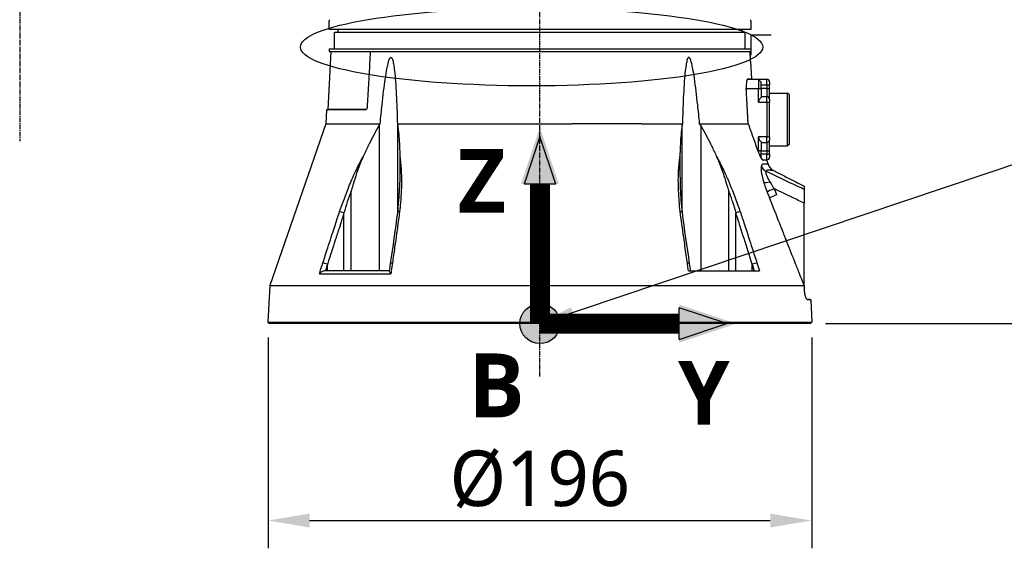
# Model space of a CAD drawing. Header units: millimetres. Extents: x 0 to 5219, y 0 to 2970.
# Tile 42 of 237: x 1860 to 2215, y 660 to 850. Entities that reach past the tile are written whole.
import ezdxf

# ---------------------------------------------------------------- set-up
doc = ezdxf.new("R2010")
doc.units = ezdxf.units.MM
doc.header["$LTSCALE"] = 0.2
doc.linetypes.add('CENTER2', pattern=[1.125, 0.75, -0.125, 0.125, -0.125])
for name, color, linetype in [('02_Center Line', 1, 'CENTER2'), ('07_Special Line2', 76, 'Continuous'), ('12_Before Rev.Num.', 5, 'Continuous'), ('13_After Rev.Num.', 6, 'Continuous')]:
    doc.layers.add(name, color=color, linetype=linetype)
doc.layers.add('14_Mark', color=7, linetype='Continuous', true_color=0xe03c31)
doc.styles.add('Rainbow-5.0 Style', font='malgunsl.ttf')
doc.dimstyles.new('Rainbow-5.0 Style', dxfattribs={"dimtxt": 4, "dimasz": 2.5, "dimexe": 1, "dimexo": 1, "dimgap": 1, "dimtad": 1, "dimdsep": 46, "dimtxsty": 'Rainbow-5.0 Style', "dimcen": 0, "dimclrd": 251, "dimclre": 251, "dimclrt": 7, "dimazin": 3, "dimtp": 0.1, "dimtm": 0.1, "dimtfac": 0.61, "dimtmove": 0, "dimatfit": 3, "dimfxl": 1, "dimlwd": -1, "dimlwe": -1, "dimarcsym": 1})
doc.dimstyles.new('Rainbow-5.0 Style$0', dxfattribs={"dimtxt": 4, "dimasz": 3, "dimexe": 2, "dimexo": 1, "dimgap": 0.8, "dimtad": 1, "dimzin": 9, "dimdsep": 46, "dimtxsty": 'Rainbow-5.0 Style', "dimcen": 0, "dimclrd": 251, "dimclre": 251, "dimclrt": 256, "dimadec": 1, "dimazin": 0, "dimtp": 0.1, "dimtm": 0.1, "dimtfac": 0.61, "dimtmove": 0, "dimatfit": 3, "dimfxl": 1, "dimlwd": -1, "dimlwe": -1, "dimarcsym": 1})

# ---------------------------------------------------------------- blocks, each defined once
blk = doc.blocks.new('A$Cf997e37c')
for p, q in [((-76, 106), (-76, 109)), ((76, 109), (76, 106)), ((76, 106), (-76, 106)), ((-74, 105), (74, 105)), ((-74, 99), (-74, 105)), ((-72.87, 106), (-72.89, 105)), ((72.87, 106), (72.89, 105)), ((74, 99), (74, 105)), ((-75.38, 98), (-76.47, 77.19)), ((-76, 99), (76, 99)), ((-76, 99), (-76, 98)), ((-76, 98), (76, 98)), ((75.95, 95), (75.79, 98)), ((76, 99), (76, 98)), ((75.97, 94.5), (76.31, 88.15)), ((78.8, 88), (74.74, 88)), ((74.93, 88.15), (76.31, 88.15)), ((81.8, 88), (78.8, 88)), ((78.8, 88), (78.8, 84.7)), ((78.8, 88), (79.8, 87)), ((79.8, 84.7), (79.8, 87)), ((79.8, 86), (81.8, 86)), ((81.8, 86), (81.8, 88)), ((81.8, 86), (81.8, 84.7)), ((81.8, 86), (82.8, 86)), ((82.8, 87), (82.8, 86)), ((82.8, 84.7), (82.8, 86)), ((74.39, 84.7), (78.8, 84.7)), ((78.8, 79.75), (78.8, 84.7)), ((78.8, 84.7), (79.8, 84.7)), ((79.8, 84.7), (79.8, 81.48)), ((81.8, 84.7), (79.8, 84.7)), ((81.8, 81.75), (79.8, 81.75)), ((81.8, 84.7), (81.8, 81.75)), ((81.8, 84.7), (82.8, 84.7)), ((81.8, 79.75), (81.8, 81.75)), ((82.8, 80.75), (82.8, 84.7)), ((82.8, 83), (89.3, 83)), ((89.3, 64), (89.3, 83)), ((89.8, 82.5), (89.3, 83)), ((89.8, 82.5), (89.8, 64.5)), ((78.8, 79.75), (81.8, 79.75)), ((81.8, 79.75), (81.8, 67.25)), ((81.8, 79.75), (82.8, 79.75)), ((82.8, 80.75), (82.8, 79.75)), ((82.8, 67.25), (82.8, 79.75)), ((-76.89, 77), (-77.15, 72.03)), ((-62.9, 77), (-76.89, 77)), ((-62.56, 77.19), (-76.47, 77.19)), ((-77.15, 72.03), (-97.38, 13.79)), ((-77.15, 72.03), (-57.57, 72.03)), ((-57.95, 71.39), (-57.95, 19)), ((-51.36, 72.03), (11.69, 72.03)), ((-51.26, 40.02), (-51.26, 71.39)), ((36.63, 72.03), (11.69, 72.03)), ((36.63, 72.03), (51.36, 72.03)), ((51.26, 40.02), (51.26, 71.39)), ((57.57, 72.03), (75.07, 72.03)), ((57.95, 71.39), (57.95, 19)), ((81.8, 67.25), (78.8, 67.25)), ((78.8, 62.3), (78.8, 67.25)), ((79.8, 65.52), (79.8, 62.3)), ((79.8, 65.25), (81.8, 65.25)), ((81.8, 65.25), (81.8, 67.25)), ((81.8, 67.25), (82.8, 67.25)), ((81.8, 65.25), (81.8, 62.3)), ((82.8, 67.25), (82.8, 66.25)), ((82.8, 62.3), (82.8, 66.25)), ((82.8, 64), (89.3, 64)), ((89.8, 64.5), (89.3, 64)), ((78.8, 62.3), (78.54, 62.3)), ((78.8, 62.3), (78.8, 61.6)), ((79.8, 62.3), (78.8, 62.3)), ((78.8, 61.56), (78.8, 61.56)), ((79.8, 62.3), (81.8, 62.3)), ((79.8, 60), (79.8, 62.3)), ((81.8, 61), (79.8, 61)), ((81.8, 62.3), (81.8, 61)), ((81.8, 62.3), (82.8, 62.3)), ((81.8, 59), (81.8, 61)), ((81.8, 61), (82.8, 61)), ((82.8, 61), (82.8, 62.3)), ((82.8, 61), (82.8, 60)), ((79.8, 60), (79.63, 59.83)), ((80.2, 59), (81.8, 59)), ((81.73, 58.85), (80.44, 58.85)), ((81.73, 58.85), (82.22, 57.42)), ((-68.07, 19), (-68.07, 47.76)), ((68.07, 47.76), (68.1, 47.7)), ((68.07, 19), (68.07, 47.76)), ((95.29, 48.34), (95.29, 43.37)), ((-50.12, 45.46), (-50.12, 45.46)), ((95.28, 13.76), (95.29, 43.37)), ((-70.65, 19), (-70.65, 39.92)), ((70.65, 19), (70.65, 39.92)), ((-51.26, 35.22), (-51.26, 35.22)), ((51.26, 35.21), (51.26, 35.22)), ((88.34, 31.01), (88.34, 31.01)), ((90.28, 26.1), (90.28, 26.1)), ((-76.56, 19), (-76.56, 21.4)), ((76.56, 19), (76.56, 21.4)), ((-79.48, 17.99), (-53.7, 17.99)), ((-54.21, 19), (-77.45, 19)), ((53.55, 19), (79.15, 19)), ((-97.38, 13.79), (-98.02, 0.5)), ((-97.38, 13.79), (95.2, 13.79)), ((95.28, 13.75), (95.28, 12.43)), ((96.39, 8.67), (96.57, 8.66)), ((97.63, 8.62), (97.43, 8.63)), ((97.63, 8.62), (98.02, 0.5)), ((-98.02, 0.5), (98.02, 0.5)), ((-97.55, 0), (-98.02, 0.5)), ((97.55, 0), (-97.55, 0)), ((-42.71, 0), (-42.71, 0)), ((-42.6, 0), (-42.6, 0)), ((43.67, 0), (43.67, 0)), ((57.69, 0), (57.69, 0)), ((97.55, 0), (98.02, 0.5)), ((-45.61, 0), (-45.61, 0)), ((26.98, 0), (26.98, 0))]:
    blk.add_line(p, q)
for centre, radius, start, end in [((81.8, 87), 1, 0, 90), ((81.8, 80.75), 1, 0, 90), ((80.8, 79.75), 2, 120, 180), ((-76.67, 77.2), 0.2, 270.0011, 357.0001), ((80.8, 67.25), 2, 180, 240), ((81.8, 66.25), 1, 270, 0), ((81.8, 60), 1, 270, 0), ((86, 58.73), 4, 199.1531, 242.944)]:
    blk.add_arc(centre, radius, start, end)
for centre, major_axis, ratio, start_param, end_param in [((-62.73, 77.2), (0, 0.2), 0.818123, 4.618617, 4.660003), ((-65.04, 54.86), (-1.35, 0.65), 0.052115, 0.606922, 1.057336), ((-49.16, 54.86), (1.5, 0.1), 0.436719, 2.149999, 2.599873), ((49.16, 54.86), (-1.5, 0.09), 0.431477, 3.680016, 4.130429), ((65.27, 54.96), (1.1, 0.54), 0.051708, 5.11953, 5.637425), ((83.47, 58.05), (3.83, -1.16), 0.925248, 3.818786, 4.47978), ((84.3, 52.24), (-3.83, -1.16), 0.183199, 0.288362, 1.124417), ((13.17, 31.41), (34.91, -89.99), 0.592261, 1.515827, 1.522233), ((85.53, 48.67), (-3.73, -1.4), 0.081475, 4.967599, 6.002006), ((86.37, 46.4), (-3.7, -1.34), 0.092176, 4.968203, 6.008214), ((-71.03, 39.88), (-1.42, 0.49), 0.108063, 4.48468, 5.706473), ((-49.77, 39.88), (-1.49, 0.17), 0.323016, 5.32621, 6.283185), ((49.77, 39.88), (1.49, 0.17), 0.323016, 0, 0.956975), ((71.03, 39.88), (-1.42, -0.49), 0.108063, 3.718305, 4.940203), ((-77.06, 21.37), (-1.43, 0.46), 0.133958, 4.39845, 5.717837), ((-52.35, 21.37), (-1.49, 0.21), 0.304914, 5.321029, 6.283185), ((52.35, 21.37), (1.49, 0.21), 0.304914, 0, 0.962156), ((77.06, 21.37), (-1.43, -0.46), 0.133958, 3.706941, 5.02644)]:
    blk.add_ellipse(centre, major_axis=major_axis, ratio=ratio, start_param=start_param, end_param=end_param)
for points, knots in [([(-76, 109.5), (-76, 109.5), (-76, 109.49), (-76, 109.47), (-76, 109.45), (-76, 109.43), (-76, 109.39), (-76, 109.36), (-76, 109.31), (-76, 109.26), (-76, 109.22), (-76, 109.16), (-76, 109.11), (-76, 109.07), (-76, 109.04), (-76, 109)], [0.5001155, 0.5001155, 0.5001155, 0.5001155, 0.6074687, 0.6074687, 0.6074687, 0.7149373, 0.7149373, 0.7149373, 0.8224074, 0.8224074, 0.8224074, 0.9298784, 0.9298784, 0.9298784, 1, 1, 1, 1]), ([(76, 109), (76, 109.06), (76, 109.11), (76, 109.17), (76, 109.22), (76, 109.27), (76, 109.31), (76, 109.36), (76, 109.39), (76, 109.42), (76, 109.45), (76, 109.48), (76, 109.49), (76, 109.5), (76, 109.5), (76, 109.5), (76, 109.5), (76, 109.5), (76, 109.5)], [0, 0, 0, 0, 0.1074687, 0.1074687, 0.1074687, 0.2149373, 0.2149373, 0.2149373, 0.3224073, 0.3224073, 0.3224073, 0.4298784, 0.4298784, 0.4298784, 0.5, 0.5, 0.5, 0.5001155, 0.5001155, 0.5001155, 0.5001155]), ([(-61.13, 98), (-61.21, 96.67), (-61.28, 95.34), (-61.36, 94.01), (-61.51, 91.35), (-61.67, 88.68), (-61.82, 86), (-61.97, 83.33), (-62.13, 80.65), (-62.28, 77.97)], [0.167015, 0.167015, 0.167015, 0.167015, 0.3333333, 0.3333333, 0.3333333, 0.6666667, 0.6666667, 0.6666667, 1, 1, 1, 1]), ([(-57.57, 72.03), (-57.35, 74.33), (-57.12, 76.6), (-56.53, 82.12), (-56.15, 85.32), (-55.53, 89.51), (-55.34, 90.69), (-55, 92.43), (-54.88, 93), (-54.61, 94.11), (-54.47, 94.64), (-54.18, 95.36), (-54.06, 95.62), (-53.88, 95.81), (-53.84, 95.85), (-53.75, 95.9), (-53.71, 95.91), (-53.63, 95.91), (-53.59, 95.9), (-53.51, 95.85), (-53.47, 95.81), (-53.3, 95.62), (-53.2, 95.36), (-52.96, 94.64), (-52.85, 94.11), (-52.65, 93), (-52.57, 92.43), (-52.35, 90.69), (-52.24, 89.51), (-51.89, 85.32), (-51.73, 82.12), (-51.5, 76.6), (-51.43, 74.33), (-51.36, 72.03)], [5.982106, 5.982106, 5.982106, 5.982106, 6.634304, 6.634304, 7.582061, 7.582061, 7.910092, 7.910092, 8.074107, 8.074107, 8.238122, 8.238122, 8.315339, 8.315339, 8.332718, 8.332718, 8.350096, 8.350096, 8.367475, 8.367475, 8.384853, 8.384853, 8.46207, 8.46207, 8.626085, 8.626085, 8.790101, 8.790101, 9.118131, 9.118131, 10.065889, 10.065889, 10.718087, 10.718087, 10.718087, 10.718087]), ([(57.57, 72.03), (57.35, 74.33), (57.12, 76.6), (56.53, 82.12), (56.15, 85.32), (55.53, 89.51), (55.34, 90.69), (55, 92.43), (54.88, 93), (54.61, 94.11), (54.47, 94.64), (54.18, 95.36), (54.06, 95.62), (53.88, 95.81), (53.84, 95.85), (53.75, 95.9), (53.71, 95.91), (53.63, 95.91), (53.59, 95.9), (53.51, 95.85), (53.47, 95.81), (53.3, 95.62), (53.2, 95.36), (52.96, 94.64), (52.85, 94.11), (52.65, 93), (52.57, 92.43), (52.35, 90.69), (52.24, 89.51), (51.89, 85.32), (51.73, 82.12), (51.5, 76.6), (51.43, 74.33), (51.36, 72.03)], [-10.718087, -10.718087, -10.718087, -10.718087, -10.065889, -10.065889, -9.118131, -9.118131, -8.790101, -8.790101, -8.626085, -8.626085, -8.46207, -8.46207, -8.384853, -8.384853, -8.367475, -8.367475, -8.350096, -8.350096, -8.332718, -8.332718, -8.315339, -8.315339, -8.238122, -8.238122, -8.074107, -8.074107, -7.910092, -7.910092, -7.582061, -7.582061, -6.634304, -6.634304, -5.982106, -5.982106, -5.982106, -5.982106]), ([(75.97, 94.5), (75.97, 94.5), (75.97, 94.51), (75.97, 94.56), (75.97, 94.6), (75.96, 94.69), (75.96, 94.75), (75.95, 94.87), (75.95, 94.94), (75.95, 95)], [0.07541216, 0.07541216, 0.07541216, 0.07541216, 0.0942574, 0.0942574, 0.11310264, 0.11310264, 0.13196348, 0.13196348, 0.15080705, 0.15080705, 0.15080705, 0.15080705]), ([(74.93, 88.15), (74.85, 88.15), (74.76, 88.07), (74.61, 87.74), (74.54, 87.48), (74.43, 86.89), (74.39, 86.52), (74.36, 85.7), (74.36, 85.26), (74.38, 84.84), (74.38, 84.83), (74.38, 84.81), (74.38, 84.8)], [-0.5049468, -0.5049468, -0.5049468, -0.5049468, -0.3798025, -0.3798025, -0.2512862, -0.2512862, -0.1256431, -0.1256431, 0, 0, 0, 0.0040832, 0.0040832, 0.0040832, 0.0040832]), ([(-62.28, 77.97), (-62.29, 77.86), (-62.31, 77.73), (-62.38, 77.49), (-62.43, 77.38), (-62.54, 77.2), (-62.61, 77.13), (-62.75, 77.02), (-62.83, 77), (-62.9, 77)], [-0.2992343, -0.2992343, -0.2992343, -0.2992343, -0.2640654, -0.2640654, -0.2263454, -0.2263454, -0.1886522, -0.1886522, -0.1510866, -0.1510866, -0.1510866, -0.1510866]), ([(-57.95, 71.39), (-58.1, 71.14), (-58.25, 70.89), (-59.64, 68.47), (-60.82, 66.21), (-62.54, 62.68), (-63.11, 61.46), (-63.67, 60.23)], [-6.98839, -6.98839, -6.98839, -6.98839, -6.901908, -6.901908, -6.146186, -6.146186, -5.758936, -5.758936, -5.758936, -5.758936]), ([(-51.26, 71.39), (-51.23, 71.14), (-51.19, 70.89), (-50.88, 68.47), (-50.69, 66.21), (-50.53, 62.68), (-50.49, 61.46), (-50.47, 60.23)], [10.331972, 10.331972, 10.331972, 10.331972, 10.418454, 10.418454, 11.174175, 11.174175, 11.561438, 11.561438, 11.561438, 11.561438]), ([(51.26, 71.39), (51.23, 71.14), (51.19, 70.89), (50.88, 68.47), (50.69, 66.21), (50.53, 62.68), (50.49, 61.47), (50.47, 60.24)], [-6.98839, -6.98839, -6.98839, -6.98839, -6.901908, -6.901908, -6.146186, -6.146186, -5.759883, -5.759883, -5.759883, -5.759883]), ([(57.95, 71.39), (58.1, 71.14), (58.25, 70.89), (59.64, 68.47), (60.82, 66.21), (62.54, 62.68), (63.11, 61.46), (63.67, 60.24)], [10.331972, 10.331972, 10.331972, 10.331972, 10.418454, 10.418454, 11.174175, 11.174175, 11.561016, 11.561016, 11.561016, 11.561016]), ([(78.57, 62.2), (78.7, 61.85), (78.84, 61.48), (79.17, 60.71), (79.36, 60.32), (79.71, 59.69), (79.88, 59.41), (80.18, 59), (80.31, 58.88), (80.41, 58.85), (80.43, 58.85), (80.44, 58.85)], [1.0620309, 1.0620309, 1.0620309, 1.0620309, 1.1718896, 1.1718896, 1.3085918, 1.3085918, 1.4426859, 1.4426859, 1.57678, 1.57678, 1.5977978, 1.5977978, 1.5977978, 1.5977978]), ([(-66.17, 55.35), (-65.77, 56.17), (-65.37, 57), (-64.95, 57.81), (-64.54, 58.62), (-64.11, 59.43), (-63.67, 60.23)], [0, 0, 0, 0, 0.499875, 0.499875, 0.499875, 1, 1, 1, 1]), ([(-63.67, 60.23), (-64.05, 59.4), (-64.42, 58.55), (-65.1, 56.86), (-65.44, 55.97), (-65.73, 55.11)], [0.0000001, 0.0000001, 0.0000001, 0.0000001, 0.2749921, 0.2749921, 0.5476443, 0.5476443, 0.5476443, 0.5476443]), ([(-50.47, 60.23), (-50.36, 59.43), (-50.28, 58.63), (-50.2, 57.81), (-50.13, 57), (-50.06, 56.18), (-50.01, 55.36)], [0, 0, 0, 0, 0.5005634, 0.5005634, 0.5005634, 1, 1, 1, 1]), ([(-50.47, 60.23), (-50.45, 59.4), (-50.45, 58.55), (-50.45, 56.86), (-50.45, 55.97), (-50.46, 55.12)], [-0.5445996, -0.5445996, -0.5445996, -0.5445996, -0.2712223, -0.2712223, -0.0000015, -0.0000015, -0.0000015, -0.0000015]), ([(50.01, 55.35), (50.06, 56.18), (50.13, 57), (50.2, 57.81), (50.28, 58.63), (50.36, 59.44), (50.47, 60.24)], [0, 0, 0, 0, 0.499876, 0.499876, 0.499876, 1, 1, 1, 1]), ([(50.47, 60.24), (50.45, 59.41), (50.45, 58.55), (50.45, 56.86), (50.45, 55.97), (50.46, 55.11)], [0.0000001, 0.0000001, 0.0000001, 0.0000001, 0.2754495, 0.2754495, 0.548569, 0.548569, 0.548569, 0.548569]), ([(63.67, 60.24), (64.05, 59.4), (64.42, 58.55), (65.1, 56.86), (65.43, 55.98), (65.73, 55.12)], [-0.542815, -0.542815, -0.542815, -0.542815, -0.2712747, -0.2712747, -0.0000024, -0.0000024, -0.0000024, -0.0000024]), ([(82.22, 57.42), (82.22, 57.42), (82.2, 57.42), (82.15, 57.42), (82.12, 57.42), (82.09, 57.42), (82.05, 57.43), (82.03, 57.43), (82.01, 57.43), (81.98, 57.43), (81.97, 57.43), (81.96, 57.43), (81.95, 57.43), (81.94, 57.43), (81.92, 57.43), (81.91, 57.43), (81.88, 57.43), (81.84, 57.43), (81.8, 57.44), (81.78, 57.44), (81.76, 57.44), (81.73, 57.44), (81.71, 57.44), (81.68, 57.44), (81.66, 57.44), (81.57, 57.44), (81.48, 57.44), (81.4, 57.45), (81.38, 57.45), (81.36, 57.45), (81.34, 57.45), (81.33, 57.45), (81.32, 57.45), (81.31, 57.45), (81.3, 57.45), (81.3, 57.45), (81.28, 57.46), (81.24, 57.46), (81.21, 57.46), (81.19, 57.47), (81.18, 57.47), (81.17, 57.47), (81.16, 57.47), (81.16, 57.47), (81.16, 57.47), (81.16, 57.47), (81.15, 57.47), (81.15, 57.47), (81.15, 57.47), (81.15, 57.47), (81.15, 57.47), (81.15, 57.47), (81.15, 57.47), (81.15, 57.47), (81.15, 57.47), (81.1, 57.48), (81.04, 57.49), (80.98, 57.49), (80.96, 57.5), (80.93, 57.5), (80.9, 57.5), (80.88, 57.51), (80.87, 57.51), (80.85, 57.51), (80.84, 57.51), (80.83, 57.51), (80.81, 57.51), (80.76, 57.51), (80.72, 57.51), (80.68, 57.51), (80.66, 57.51), (80.64, 57.51), (80.62, 57.51), (80.61, 57.51), (80.6, 57.51), (80.57, 57.51), (80.49, 57.5), (80.39, 57.48), (80.29, 57.44), (80.25, 57.42), (80.2, 57.38), (80.15, 57.34), (80.13, 57.32), (80.1, 57.3), (80.08, 57.28), (80.06, 57.25), (80.03, 57.22), (80.01, 57.2), (79.99, 57.16), (79.94, 57.08), (79.9, 56.99), (79.86, 56.91), (79.83, 56.82), (79.81, 56.74)], [0, 0, 0, 0, 0.125, 0.125, 0.125, 0.1875, 0.1875, 0.1875, 0.21875, 0.21875, 0.21875, 0.234375, 0.234375, 0.234375, 0.25, 0.25, 0.25, 0.3125, 0.3125, 0.3125, 0.34375, 0.34375, 0.34375, 0.375, 0.375, 0.375, 0.5, 0.5, 0.5, 0.53125, 0.53125, 0.53125, 0.546875, 0.546875, 0.546875, 0.5625, 0.5625, 0.5625, 0.59375, 0.59375, 0.59375, 0.609375, 0.609375, 0.609375, 0.6171875, 0.6171875, 0.6171875, 0.6196289, 0.6196289, 0.6196289, 0.6220703, 0.6220703, 0.6220703, 0.625, 0.625, 0.625, 0.6875, 0.6875, 0.6875, 0.71875, 0.71875, 0.71875, 0.734375, 0.734375, 0.734375, 0.75, 0.75, 0.75, 0.78125, 0.78125, 0.78125, 0.796875, 0.796875, 0.796875, 0.8125, 0.8125, 0.8125, 0.875, 0.875, 0.875, 0.90625, 0.90625, 0.90625, 0.921875, 0.921875, 0.921875, 0.9375, 0.9375, 0.9375, 0.96875, 0.96875, 0.96875, 0.9999999, 0.9999999, 0.9999999, 0.9999999]), ([(-72.19, 40.38), (-71.31, 42.91), (-70.39, 45.44), (-69.39, 47.94), (-68.68, 49.73), (-67.93, 51.52), (-67.14, 53.28), (-66.82, 53.98), (-66.5, 54.67), (-66.17, 55.35)], [0, 0, 0, 0, 0.499826, 0.499826, 0.499826, 0.858832, 0.858832, 0.858832, 1, 1, 1, 1]), ([(-65.73, 55.11), (-66.16, 53.9), (-66.54, 52.69), (-67.26, 50.36), (-67.53, 49.44), (-67.81, 48.54), (-67.87, 48.35), (-67.98, 48.03), (-68.03, 47.89), (-68.07, 47.76)], [0.0000003, 0.0000003, 0.0000003, 0.0000003, 0.385971, 0.385971, 0.7217999, 0.7217999, 0.8108706, 0.8108706, 0.8732307, 0.8732307, 0.8732307, 0.8732307]), ([(-50.46, 55.12), (-50.48, 53.93), (-50.5, 52.67), (-50.55, 50.32), (-50.58, 49.38), (-50.6, 48.68), (-50.6, 48.67), (-50.6, 48.67)], [-0.5643199, -0.5643199, -0.5643199, -0.5643199, -0.3213467, -0.3213467, -0.0964507, -0.0964507, -0.0954746, -0.0954746, -0.0954746, -0.0954746]), ([(-50.01, 55.36), (-49.98, 54.78), (-49.95, 54.19), (-49.93, 53.6), (-49.91, 52.99), (-49.9, 52.37), (-49.9, 51.75), (-49.89, 50.5), (-49.92, 49.25), (-49.98, 47.99), (-50.04, 46.52), (-50.13, 45.05), (-50.26, 43.57), (-50.35, 42.51), (-50.46, 41.44), (-50.58, 40.38)], [0, 0, 0, 0, 0.1198746, 0.1198746, 0.1198746, 0.2457225, 0.2457225, 0.2457225, 0.4973048, 0.4973048, 0.4973048, 0.7896386, 0.7896386, 0.7896386, 1, 1, 1, 1]), ([(50.58, 40.38), (50.29, 42.91), (50.09, 45.43), (49.98, 47.94), (49.87, 50.44), (49.86, 52.92), (50.01, 55.35)], [0, 0, 0, 0, 0.499739, 0.499739, 0.499739, 1, 1, 1, 1]), ([(50.46, 55.11), (50.48, 53.9), (50.5, 52.69), (50.55, 50.36), (50.58, 49.43), (50.6, 48.72), (50.6, 48.71), (50.6, 48.7)], [0.0000003, 0.0000003, 0.0000003, 0.0000003, 0.3859946, 0.3859946, 0.7222348, 0.7222348, 0.7268017, 0.7268017, 0.7268017, 0.7268017]), ([(65.73, 55.12), (66.14, 53.95), (66.55, 52.66), (67.27, 50.34), (67.53, 49.45), (67.82, 48.53), (67.88, 48.34), (67.98, 48.02), (68.03, 47.89), (68.07, 47.76)], [-0.5896878, -0.5896878, -0.5896878, -0.5896878, -0.3346623, -0.3346623, -0.1007953, -0.1007953, -0.0408483, -0.0408483, 0, 0, 0, 0]), ([(66.17, 55.36), (66.45, 54.78), (66.72, 54.19), (66.99, 53.6), (67.27, 52.99), (67.55, 52.37), (67.82, 51.75), (68.36, 50.5), (68.87, 49.25), (69.37, 47.99), (70.08, 46.21), (70.76, 44.42), (71.4, 42.62)], [0, 0, 0, 0, 0.1198668, 0.1198668, 0.1198668, 0.2457072, 0.2457072, 0.2457072, 0.4972778, 0.4972778, 0.4972778, 0.8526404, 0.8526404, 0.8526404, 0.8526404]), ([(79.81, 56.74), (79.8, 56.71), (79.79, 56.68), (79.79, 56.65), (79.76, 56.55), (79.75, 56.43), (79.73, 56.3), (79.72, 56.16), (79.72, 56.02), (79.72, 55.87), (79.72, 55.71), (79.73, 55.54), (79.74, 55.35), (79.74, 55.3), (79.75, 55.24), (79.76, 55.18), (79.77, 55.07), (79.78, 54.96), (79.79, 54.84), (79.8, 54.81), (79.8, 54.77), (79.81, 54.74), (79.84, 54.51), (79.88, 54.26), (79.93, 53.99), (79.98, 53.72), (80.04, 53.43), (80.11, 53.11), (80.18, 52.79), (80.27, 52.44), (80.37, 52.07), (80.46, 51.71), (80.57, 51.34), (80.69, 50.93)], [0, 0, 0, 0, 0.033073, 0.033073, 0.033073, 0.156472, 0.156472, 0.156472, 0.278858, 0.278858, 0.278858, 0.399242, 0.399242, 0.399242, 0.434783, 0.434783, 0.434783, 0.5, 0.5, 0.5, 0.518952, 0.518952, 0.518952, 0.640378, 0.640378, 0.640378, 0.763037, 0.763037, 0.763037, 0.88506, 0.88506, 0.88506, 1, 1, 1, 1]), ([(81.54, 54.87), (81.47, 54.77), (81.44, 54.63), (81.45, 54.44), (81.45, 54.25), (81.49, 54.05), (81.58, 53.74), (81.67, 53.44), (81.79, 53.12), (82, 52.67), (82.21, 52.22), (82.49, 51.69), (82.84, 51.11)], [0, 0, 0, 0, 0.25, 0.25, 0.25, 0.5, 0.5, 0.5, 0.75, 0.75, 0.75, 1, 1, 1, 1]), ([(84.18, 55.17), (84.18, 55.17), (84.18, 55.17), (84.18, 55.17), (84.18, 55.17), (84.17, 55.17), (84.15, 55.17), (84.14, 55.17), (84.12, 55.17), (84.1, 55.17), (84.1, 55.17), (84.1, 55.17), (84.1, 55.17), (84.08, 55.17), (84.06, 55.18), (84.03, 55.18), (84.02, 55.18), (84.01, 55.18), (84, 55.18), (83.98, 55.18), (83.97, 55.18), (83.95, 55.18), (83.94, 55.18), (83.94, 55.18), (83.93, 55.18), (83.92, 55.18), (83.91, 55.18), (83.89, 55.18), (83.88, 55.19), (83.86, 55.19), (83.85, 55.19), (83.82, 55.19), (83.79, 55.19), (83.75, 55.19), (83.72, 55.19), (83.69, 55.2), (83.65, 55.2), (83.63, 55.2), (83.61, 55.2), (83.59, 55.2), (83.58, 55.2), (83.56, 55.2), (83.55, 55.2), (83.52, 55.2), (83.48, 55.2), (83.45, 55.21), (83.41, 55.21), (83.38, 55.21), (83.35, 55.21), (83.34, 55.21), (83.32, 55.21), (83.31, 55.21), (83.29, 55.21), (83.27, 55.21), (83.25, 55.22), (83.22, 55.22), (83.2, 55.22), (83.17, 55.22), (83.17, 55.22), (83.16, 55.22), (83.15, 55.22), (83.14, 55.23), (83.12, 55.23), (83.11, 55.23), (83.09, 55.23), (83.07, 55.23), (83.05, 55.24), (83.05, 55.24), (83.05, 55.24), (83.05, 55.24), (83.01, 55.24), (82.97, 55.25), (82.93, 55.25), (82.92, 55.26), (82.9, 55.26), (82.88, 55.26), (82.85, 55.26), (82.82, 55.27), (82.79, 55.27), (82.79, 55.27), (82.79, 55.27), (82.78, 55.27), (82.75, 55.28), (82.72, 55.28), (82.68, 55.29), (82.66, 55.29), (82.65, 55.29), (82.63, 55.29), (82.56, 55.3), (82.49, 55.3), (82.43, 55.3), (82.43, 55.3), (82.43, 55.3), (82.42, 55.3), (82.39, 55.3), (82.34, 55.3), (82.29, 55.3), (82.26, 55.3), (82.23, 55.3), (82.2, 55.29), (82.17, 55.29), (82.15, 55.29), (82.11, 55.28), (82.06, 55.27), (82.03, 55.26), (82, 55.25), (81.98, 55.25), (81.97, 55.25), (81.96, 55.24), (81.96, 55.24), (81.95, 55.24), (81.95, 55.24), (81.95, 55.24), (81.94, 55.24), (81.94, 55.23), (81.88, 55.21), (81.83, 55.19), (81.78, 55.15), (81.76, 55.14), (81.74, 55.12), (81.72, 55.11), (81.65, 55.04), (81.59, 54.97), (81.54, 54.89), (81.54, 54.88), (81.54, 54.88), (81.54, 54.87)], [0.0000168, 0.0000168, 0.0000168, 0.0000168, 0.0203023, 0.0203023, 0.0203023, 0.0754814, 0.0754814, 0.0754814, 0.125, 0.125, 0.125, 0.1255, 0.1255, 0.1255, 0.170881, 0.170881, 0.170881, 0.1875, 0.1875, 0.1875, 0.2121861, 0.2121861, 0.2121861, 0.21875, 0.21875, 0.21875, 0.234375, 0.234375, 0.234375, 0.25, 0.25, 0.25, 0.2982721, 0.2982721, 0.2982721, 0.3445301, 0.3445301, 0.3445301, 0.375, 0.375, 0.375, 0.3939691, 0.3939691, 0.3939691, 0.4409288, 0.4409288, 0.4409288, 0.4846804, 0.4846804, 0.4846804, 0.5, 0.5, 0.5, 0.5276863, 0.5276863, 0.5276863, 0.5625, 0.5625, 0.5625, 0.5728198, 0.5728198, 0.5728198, 0.59375, 0.59375, 0.59375, 0.6233696, 0.6233696, 0.6233696, 0.625, 0.625, 0.625, 0.6683553, 0.6683553, 0.6683553, 0.6875, 0.6875, 0.6875, 0.7155288, 0.7155288, 0.7155288, 0.71875, 0.71875, 0.71875, 0.75, 0.75, 0.75, 0.7616806, 0.7616806, 0.7616806, 0.8097504, 0.8097504, 0.8097504, 0.8125, 0.8125, 0.8125, 0.84375, 0.84375, 0.84375, 0.859375, 0.859375, 0.859375, 0.875, 0.875, 0.875, 0.890625, 0.890625, 0.890625, 0.8984375, 0.8984375, 0.8984375, 0.9023437, 0.9023437, 0.9023437, 0.90625, 0.90625, 0.90625, 0.9375, 0.9375, 0.9375, 0.9500091, 0.9500091, 0.9500091, 0.9971279, 0.9971279, 0.9971279, 0.9999997, 0.9999997, 0.9999997, 0.9999997]), ([(95.29, 48.34), (94.52, 48.7), (93.76, 49.06), (92.99, 49.42), (89.17, 51.22), (85.35, 53.03), (81.54, 54.87)], [0, 0, 0, 0, 0.1670722, 0.1670722, 0.1670722, 0.9999999, 0.9999999, 0.9999999, 0.9999999]), ([(84.18, 55.17), (84.56, 54.98), (85.6, 54.45), (87.31, 53.58), (89.3, 52.56), (91.3, 51.55), (93.29, 50.53), (94.62, 49.86), (95.29, 49.52)], [0, 0, 0, 0, 0.101568, 0.28125, 0.460931, 0.640613, 0.820295, 1, 1, 1, 1]), ([(80.69, 50.93), (80.8, 50.58), (80.91, 50.22), (81.04, 49.85), (81.16, 49.47), (81.3, 49.09), (81.44, 48.68), (81.59, 48.28), (81.75, 47.85), (81.92, 47.41)], [0.0000089, 0.0000089, 0.0000089, 0.0000089, 0.3333333, 0.3333333, 0.3333333, 0.6666667, 0.6666667, 0.6666667, 1, 1, 1, 1]), ([(82.84, 51.11), (82.98, 50.88), (83.14, 50.61), (83.31, 50.35), (83.4, 50.22), (83.49, 50.08), (83.57, 49.95), (83.66, 49.81), (83.75, 49.67), (83.85, 49.52), (84.04, 49.25), (84.25, 48.94), (84.48, 48.61)], [0, 0, 0, 0, 0.328885, 0.328885, 0.328885, 0.5, 0.5, 0.5, 0.673833, 0.673833, 0.673833, 1, 1, 1, 1]), ([(-68.07, 47.76), (-68.54, 46.46), (-68.98, 45.16), (-69.84, 42.55), (-70.25, 41.24), (-70.65, 39.92)], [0, 0, 0, 0, 0.4162532, 0.4162532, 0.8334528, 0.8334528, 0.8334528, 0.8334528]), ([(68.3, 47.12), (68.38, 46.91), (68.46, 46.66), (68.61, 46.22), (68.69, 46), (68.75, 45.82), (68.8, 45.67), (68.83, 45.6), (68.85, 45.53), (68.87, 45.47), (68.89, 45.41), (68.89, 45.4), (68.92, 45.33), (69.03, 45.01), (69.13, 44.71), (69.23, 44.41), (69.28, 44.26), (69.33, 44.11), (69.38, 43.96), (69.43, 43.82), (69.48, 43.64), (69.52, 43.53), (69.59, 43.31), (69.68, 43.05), (69.77, 42.75), (69.87, 42.45), (69.96, 42.15), (70.1, 41.73), (70.16, 41.52), (70.22, 41.34), (70.27, 41.19), (70.29, 41.11), (70.31, 41.04), (70.33, 40.98), (70.35, 40.92), (70.35, 40.91), (70.38, 40.83), (70.48, 40.5), (70.56, 40.22), (70.65, 39.92)], [0.0000001, 0.0000001, 0.0000001, 0.0000001, 0.125, 0.125, 0.125, 0.1875, 0.1875, 0.1875, 0.21875, 0.21875, 0.21875, 0.25, 0.25, 0.25, 0.375, 0.375, 0.375, 0.4375, 0.4375, 0.4375, 0.5, 0.5, 0.5, 0.625, 0.625, 0.625, 0.75, 0.75, 0.75, 0.8125, 0.8125, 0.8125, 0.84375, 0.84375, 0.84375, 0.875, 0.875, 0.875, 1, 1, 1, 1]), ([(81.92, 47.41), (82.01, 47.17), (82.11, 46.93), (82.2, 46.68), (82.3, 46.44), (82.39, 46.19), (82.49, 45.95), (82.58, 45.7), (82.68, 45.45), (82.78, 45.2)], [0, 0, 0, 0, 0.3333333, 0.3333333, 0.3333333, 0.6666667, 0.6666667, 0.6666667, 1, 1, 1, 1]), ([(95.29, 43.37), (93.84, 44.07), (92.43, 44.76), (91.04, 45.43), (89, 46.42), (87.01, 47.38), (85.08, 48.32), (84.88, 48.42), (84.68, 48.52), (84.48, 48.61)], [0, 0, 0, 0, 0.3806895, 0.3806895, 0.3806895, 0.9413102, 0.9413102, 0.9413102, 1, 1, 1, 1]), ([(95.29, 49.52), (95.29, 49.52), (95.29, 49.51), (95.29, 49.49), (95.29, 49.48), (95.29, 49.45), (95.29, 49.42), (95.29, 49.38), (95.29, 49.34), (95.29, 49.29), (95.29, 49.29), (95.29, 49.29), (95.29, 49.29), (95.29, 49.23), (95.29, 49.17), (95.29, 49.11), (95.29, 49.08), (95.29, 49.06), (95.29, 49.02), (95.29, 48.99), (95.29, 48.95), (95.29, 48.89), (95.29, 48.8), (95.29, 48.66), (95.29, 48.34)], [0, 0, 0, 0, 0.167585, 0.167585, 0.167585, 0.335224, 0.335224, 0.335224, 0.5, 0.5, 0.5, 0.502873, 0.502873, 0.502873, 0.670529, 0.670529, 0.670529, 0.75, 0.75, 0.75, 0.838181, 0.838181, 0.838181, 1, 1, 1, 1]), ([(82.78, 45.2), (84.03, 41.98), (85.16, 39.07), (86.19, 36.46), (86.7, 35.16), (87.18, 33.94), (87.63, 32.79), (87.86, 32.21), (88.08, 31.66), (88.29, 31.12), (88.4, 30.85), (88.5, 30.59), (88.6, 30.33), (88.66, 30.2), (88.71, 30.08), (88.76, 29.95), (88.81, 29.82), (88.84, 29.74), (88.91, 29.57), (89.95, 26.94), (90.97, 24.37), (92.03, 21.71), (92.29, 21.05), (92.56, 20.38), (92.82, 19.72), (92.96, 19.39), (93.09, 19.06), (93.22, 18.73), (93.29, 18.56), (93.35, 18.4), (93.42, 18.23), (93.45, 18.15), (93.49, 18.07), (93.52, 17.98), (93.55, 17.9), (93.57, 17.84), (93.62, 17.73), (93.79, 17.3), (93.95, 16.91), (94.08, 16.58), (94.15, 16.41), (94.21, 16.26), (94.26, 16.12), (94.29, 16.05), (94.32, 15.98), (94.34, 15.92), (94.36, 15.89), (94.37, 15.86), (94.38, 15.83), (94.39, 15.8), (94.39, 15.79), (94.42, 15.74), (94.51, 15.52), (94.58, 15.32), (94.65, 15.16), (94.68, 15.07), (94.71, 15), (94.74, 14.93), (94.75, 14.89), (94.77, 14.86), (94.78, 14.83), (94.79, 14.8), (94.79, 14.8), (94.82, 14.74), (94.86, 14.63), (94.9, 14.54), (94.93, 14.45), (94.95, 14.41), (94.96, 14.37), (94.98, 14.34), (94.99, 14.3), (94.99, 14.3), (95.02, 14.24), (95.06, 14.13), (95.07, 14.1), (95.12, 14), (95.15, 13.91), (95.18, 13.84), (95.28, 13.75)], [0.0000016, 0.0000016, 0.0000016, 0.0000016, 0.25, 0.25, 0.25, 0.375, 0.375, 0.375, 0.4375, 0.4375, 0.4375, 0.46875, 0.46875, 0.46875, 0.484375, 0.484375, 0.484375, 0.5, 0.5, 0.5, 0.75, 0.75, 0.75, 0.8125, 0.8125, 0.8125, 0.84375, 0.84375, 0.84375, 0.859375, 0.859375, 0.859375, 0.8671875, 0.8671875, 0.8671875, 0.875, 0.875, 0.875, 0.90625, 0.90625, 0.90625, 0.921875, 0.921875, 0.921875, 0.9296875, 0.9296875, 0.9296875, 0.9335938, 0.9335938, 0.9335938, 0.9375, 0.9375, 0.9375, 0.953125, 0.953125, 0.953125, 0.9609375, 0.9609375, 0.9609375, 0.9648438, 0.9648438, 0.9648438, 0.96875, 0.96875, 0.96875, 0.9765625, 0.9765625, 0.9765625, 0.9804688, 0.9804688, 0.9804688, 0.984375, 0.984375, 0.984375, 0.9921875, 0.9921875, 0.9921875, 0.99842, 0.99842, 0.99842, 0.99842]), ([(-78.23, 21.86), (-77.64, 23.68), (-77.04, 25.51), (-76.45, 27.34), (-76.04, 28.6), (-75.63, 29.86), (-75.23, 31.12), (-75.04, 31.68), (-74.86, 32.25), (-74.68, 32.81), (-74.36, 33.79), (-74.04, 34.77), (-73.72, 35.75), (-73.22, 37.29), (-72.72, 38.84), (-72.19, 40.38)], [0, 0, 0, 0, 0.295731, 0.295731, 0.295731, 0.499995, 0.499995, 0.499995, 0.591463, 0.591463, 0.591463, 0.749983, 0.749983, 0.749983, 1, 1, 1, 1]), ([(-70.65, 39.92), (-70.84, 39.31), (-71.02, 38.7), (-71.38, 37.48), (-71.57, 36.87), (-71.89, 35.83), (-72.01, 35.46), (-72.31, 34.5), (-72.49, 33.96), (-72.9, 32.69), (-73.14, 31.97), (-73.44, 31.03), (-73.55, 30.7), (-73.62, 30.47), (-73.69, 30.28), (-74.66, 27.27), (-75.57, 24.46), (-76.5, 21.57), (-76.53, 21.49), (-76.56, 21.4)], [0, 0, 0, 0, 0.192031, 0.192031, 0.384909, 0.384909, 0.522423, 0.522423, 0.70214, 0.70214, 0.941762, 0.941762, 1.012905, 1.012905, 1.368312, 1.368312, 6.545985, 6.545985, 6.697091, 6.697091, 6.697091, 6.697091]), ([(-50.58, 40.38), (-50.76, 38.84), (-50.97, 37.29), (-51.19, 35.75), (-51.32, 34.84), (-51.45, 33.92), (-51.57, 33.01), (-51.66, 32.38), (-51.75, 31.75), (-51.84, 31.12), (-52.02, 29.89), (-52.19, 28.66), (-52.36, 27.43), (-52.63, 25.57), (-52.89, 23.72), (-53.15, 21.86)], [0, 0, 0, 0, 0.250016, 0.250016, 0.250016, 0.398143, 0.398143, 0.398143, 0.500005, 0.500005, 0.500005, 0.699072, 0.699072, 0.699072, 1, 1, 1, 1]), ([(53.15, 21.86), (53.02, 22.8), (52.88, 23.74), (52.75, 24.69), (52.45, 26.83), (52.15, 28.98), (51.84, 31.12), (51.62, 32.66), (51.4, 34.21), (51.19, 35.75), (51.17, 35.83), (51.16, 35.92), (51.15, 36), (50.95, 37.46), (50.75, 38.92), (50.58, 40.38)], [0, 0, 0, 0, 0.152677, 0.152677, 0.152677, 0.499986, 0.499986, 0.499986, 0.749983, 0.749983, 0.749983, 0.763385, 0.763385, 0.763385, 1, 1, 1, 1]), ([(76.56, 21.4), (75.56, 24.49), (74.56, 27.58), (73.57, 30.66), (73.07, 32.21), (72.56, 33.76), (72.07, 35.31), (71.66, 36.58), (71.28, 37.86), (70.89, 39.13), (70.81, 39.4), (70.73, 39.66), (70.65, 39.92)], [0, 0, 0, 0, 0.5, 0.5, 0.5, 0.750745, 0.750745, 0.750745, 0.957271, 0.957271, 0.957271, 1, 1, 1, 1]), ([(72.19, 40.38), (72.72, 38.84), (73.22, 37.29), (73.72, 35.75), (74.08, 34.65), (74.44, 33.54), (74.8, 32.44), (74.94, 32), (75.08, 31.56), (75.23, 31.12), (75.66, 29.8), (76.08, 28.47), (76.51, 27.15), (77.09, 25.38), (77.66, 23.62), (78.23, 21.86)], [0, 0, 0, 0, 0.250019, 0.250019, 0.250019, 0.428779, 0.428779, 0.428779, 0.500005, 0.500005, 0.500005, 0.71439, 0.71439, 0.71439, 1, 1, 1, 1]), ([(-79.48, 17.99), (-79.17, 18.94), (-78.87, 19.88), (-78.56, 20.82), (-78.45, 21.17), (-78.34, 21.51), (-78.23, 21.86)], [0, 0, 0, 0, 0.731791, 0.731791, 0.731791, 1, 1, 1, 1]), ([(-77.02, 19), (-76.97, 19.37), (-76.91, 19.79), (-76.81, 20.38), (-76.77, 20.61), (-76.67, 21.03), (-76.63, 21.17), (-76.59, 21.31)], [0.000001, 0.000001, 0.000001, 0.000001, 0.1122745, 0.1122745, 0.17648, 0.17648, 0.2367155, 0.2367155, 0.2367155, 0.2367155]), ([(-76.56, 21.4), (-76.56, 21.39), (-76.57, 21.37), (-76.58, 21.34), (-76.58, 21.32), (-76.59, 21.31)], [0, 0, 0, 0, 0.00568081, 0.00568081, 0.01137127, 0.01137127, 0.01137127, 0.01137127]), ([(-53.15, 21.86), (-53.28, 20.91), (-53.42, 19.97), (-53.55, 19.03), (-53.6, 18.68), (-53.65, 18.34), (-53.7, 17.99)], [0, 0, 0, 0, 0.731794, 0.731794, 0.731794, 1, 1, 1, 1]), ([(53.55, 19), (53.47, 19.61), (53.38, 20.21), (53.3, 20.82), (53.25, 21.17), (53.2, 21.51), (53.15, 21.86)], [0, 0, 0, 0, 0.637195, 0.637195, 0.637195, 1, 1, 1, 1]), ([(76.56, 21.4), (76.61, 21.25), (76.66, 21.1), (76.76, 20.65), (76.8, 20.42), (76.91, 19.83), (76.97, 19.38), (77.02, 19)], [0, 0, 0, 0, 0.0488335, 0.0488335, 0.0915095, 0.0915095, 0.1713664, 0.1713664, 0.1713664, 0.1713664]), ([(-77.45, 19), (-77.63, 19), (-77.82, 18.97), (-78.21, 18.86), (-78.41, 18.77), (-78.77, 18.58), (-78.93, 18.48), (-79.22, 18.25), (-79.36, 18.12), (-79.48, 18), (-79.48, 17.99), (-79.48, 17.99)], [0.000001, 0.000001, 0.000001, 0.000001, 0.0570155, 0.0570155, 0.1206061, 0.1206061, 0.1807381, 0.1807381, 0.239696, 0.239696, 0.2404159, 0.2404159, 0.2404159, 0.2404159]), ([(-53.7, 17.99), (-53.7, 17.99), (-53.7, 18), (-53.8, 18.12), (-53.88, 18.25), (-54.03, 18.48), (-54.09, 18.58), (-54.18, 18.77), (-54.21, 18.86), (-54.22, 18.93), (-54.22, 18.93), (-54.21, 18.94)], [-0.0007263, -0.0007263, -0.0007263, -0.0007263, 0, 0, 0.0594766, 0.0594766, 0.1201375, 0.1201375, 0.1842876, 0.1842876, 0.1946755, 0.1946755, 0.1946755, 0.1946755]), ([(96.39, 8.67), (96.38, 8.67), (96.38, 8.67), (96.27, 8.69), (96.15, 8.82), (95.91, 9.32), (95.78, 9.69), (95.57, 10.51), (95.47, 11.02), (95.35, 11.86), (95.31, 12.14), (95.28, 12.43)], [0.6897537, 0.6897537, 0.6897537, 0.6897537, 0.7040014, 0.7040014, 0.8899889, 0.8899889, 1.0759765, 1.0759765, 1.2524435, 1.2524435, 1.3381663, 1.3381663, 1.3381663, 1.3381663]), ([(97.63, 8.62), (97.63, 8.62), (97.54, 8.62), (97.28, 8.65), (97.17, 8.66), (96.88, 8.65), (96.73, 8.63), (96.57, 8.66)], [-1.174947, -1.174947, -1.174947, -1.174947, -0.604639, -0.604639, -0.322164, -0.322164, -0.000006, -0.000006, -0.000006, -0.000006]), ([(97.14, 8.68), (97.23, 8.68), (97.31, 8.66), (97.4, 8.64), (97.42, 8.64), (97.45, 8.63)], [-0.9843036, -0.9843036, -0.9843036, -0.9843036, -0.7195607, -0.7195607, -0.6060647, -0.6060647, -0.6060647, -0.6060647])]:
    blk.add_open_spline(points, degree=3, knots=knots)
for points, weights in [([(75.07, 72.03), (74.72, 78.44), (74.38, 84.8)], [1.00000002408, 1.00001542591, 1.00001076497]), ([(75.07, 72.03), (76.78, 67.23), (78.57, 62.2)], [1, 1.00025830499, 1.00002296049])]:
    blk.add_rational_spline(points, weights, degree=2)
for points in [[(-62.56, 77.19), (-62.56, 77.19), (-62.56, 77.19), (-62.56, 77.19)], [(-57.95, 71.39), (-57.83, 71.61), (-57.7, 71.82), (-57.57, 72.03)], [(-51.36, 72.03), (-51.33, 71.82), (-51.29, 71.61), (-51.26, 71.39)], [(51.36, 72.03), (51.33, 71.82), (51.29, 71.61), (51.26, 71.39)], [(57.95, 71.39), (57.83, 71.61), (57.7, 71.82), (57.57, 72.03)], [(63.67, 60.24), (64.54, 58.64), (65.37, 57.01), (66.17, 55.36)], [(-51.26, 40.06), (-50.93, 42.95), (-50.7, 45.83), (-50.6, 48.67)], [(50.6, 48.7), (50.7, 45.85), (50.92, 42.95), (51.26, 40.06)], [(84.48, 48.61), (84.57, 48.37), (84.76, 47.88), (85.04, 47.14), (85.22, 46.64), (85.31, 46.39)], [(71.4, 42.62), (71.67, 41.87), (71.93, 41.12), (72.19, 40.38)], [(-53.84, 21.58), (-52.96, 27.74), (-51.96, 33.92), (-51.26, 40.06)], [(51.26, 40.06), (51.96, 33.92), (52.96, 27.74), (53.84, 21.58)], [(-76.59, 21.31), (-76.84, 20.54), (-77.09, 19.77), (-77.33, 19)], [(-54.21, 18.94), (-54.09, 19.82), (-53.96, 20.7), (-53.84, 21.58)], [(53.84, 21.58), (53.96, 20.72), (54.08, 19.86), (54.21, 19)], [(77.33, 19), (77.07, 19.8), (76.82, 20.6), (76.56, 21.4)], [(78.23, 21.86), (78.54, 20.91), (78.85, 19.95), (79.15, 19)], [(96.28, 8.72), (96.56, 8.71), (96.85, 8.7), (97.14, 8.68)], [(96.33, 8.68), (96.61, 8.67), (96.88, 8.66), (97.15, 8.65)], [(97.42, 8.63), (97.49, 8.63), (97.56, 8.63), (97.63, 8.63)], [(97.63, 8.63), (97.63, 8.63), (97.63, 8.62), (97.63, 8.62)]]:
    blk.add_open_spline(points, degree=3)
at = {"layer": '02_Center Line', "ltscale": 11.288275}
for p, q in [((-187.5, 912.39), (-187.5, 65.75)), ((0, -19.06), (0, 312.62))]:
    blk.add_line(p, q, dxfattribs=at)
blk = doc.blocks.new('*D114')
at = {"color": 251, "linetype": 'ByBlock', "transparency": 16777216}
for p, q in [((1949.46, 735.9), (1949.46, 659.95)), ((2145.46, 735.9), (2145.46, 659.95)), ((1964.46, 669.95), (2130.46, 669.95))]:
    blk.add_line(p, q, dxfattribs=at)
at = {"color": 251, "transparency": 16777216}
for points in [[(1964.46, 672.45), (1964.46, 667.45), (1949.46, 669.95)], [(2130.46, 672.45), (2130.46, 667.45), (2145.46, 669.95)]]:
    blk.add_solid(points, dxfattribs=at)
at = {"layer": 'Defpoints', "color": 0, "transparency": 16777216}
for p in [(1949.46, 740.9), (2145.46, 740.9), (2145.46, 669.95)]:
    blk.add_point(p, dxfattribs=at)
at = {"transparency": 16777216, "insert": (2047.46, 684.73), "char_height": 20, "attachment_point": 5, "style": 'Rainbow-5.0 Style'}
blk.add_mtext('%%c196', dxfattribs=at)
blk = doc.blocks.new('*D123')
at = {"color": 251, "linetype": 'ByBlock', "transparency": 16777216}
for p, q in [((2131.07, 937.9), (2279.94, 937.9)), ((2269.94, 755.9), (2269.94, 922.9)), ((2150.46, 740.9), (2279.94, 740.9))]:
    blk.add_line(p, q, dxfattribs=at)
at = {"color": 251, "transparency": 16777216}
for points in [[(2267.44, 922.9), (2272.44, 922.9), (2269.94, 937.9)], [(2267.44, 755.9), (2272.44, 755.9), (2269.94, 740.9)]]:
    blk.add_solid(points, dxfattribs=at)
at = {"layer": 'Defpoints', "color": 0, "transparency": 16777216}
for p in [(2126.07, 937.9), (2269.94, 937.9), (2145.46, 740.9)]:
    blk.add_point(p, dxfattribs=at)
at = {"transparency": 16777216, "insert": (2255.55, 839.4), "char_height": 20, "attachment_point": 5, "rotation": 90, "style": 'Rainbow-5.0 Style'}
blk.add_mtext('197', dxfattribs=at)
blk = doc.blocks.new('A$C8cf810bf')
for q in [(9.58, 191.66), (16.95, 184.29)]:
    blk.add_line((9.58, 184.29), q)
blk.add_ellipse((14, 105.26), major_axis=(0, 83.3), ratio=0.168129)
blk = doc.blocks.new('A$Cc30e0e7f')
at = {"layer": '07_Special Line2'}
blk.add_hatch(color=256, dxfattribs=at).paths.add_polyline_path([(49.16, 0), (34.9, 4.75), (34.9, -4.75)])
at = {"layer": '12_Before Rev.Num.'}
blk.add_hatch(color=256, dxfattribs=at).paths.add_polyline_path([(0, 49.16), (-4.75, 34.9), (4.75, 34.9)])
at = {"layer": '14_Mark'}
h = blk.add_hatch(color=256, dxfattribs=at)
h.dxf.hatch_style = 1
h.paths.add_polyline_path([(5, 0, 1), (-5, 0, 1)])
at = {"layer": '07_Special Line2'}
for p, q in [((34.9, -3.96), (34.9, 3.96)), ((46.78, 0), (34.9, 3.96)), ((34.9, -3.96), (46.78, 0))]:
    blk.add_line(p, q, dxfattribs=at)
at = {"layer": '07_Special Line2', "const_width": 5}
blk.add_lwpolyline([(34.9, 0), (0, 0)], dxfattribs=at)
at = {"layer": '12_Before Rev.Num.'}
for p, q in [((0, 46.78), (-3.96, 34.9)), ((3.96, 34.9), (0, 46.78)), ((3.96, 34.9), (-3.96, 34.9))]:
    blk.add_line(p, q, dxfattribs=at)
at = {"layer": '12_Before Rev.Num.', "const_width": 5}
blk.add_lwpolyline([(0, 34.9), (0, 0)], dxfattribs=at)
at = {"layer": '14_Mark'}
blk.add_circle((0, 0), 5, dxfattribs=at)
at = {"layer": '07_Special Line2', "insert": (34.53, -17.31), "char_height": 16, "attachment_point": 4, "style": 'Rainbow-5.0 Style'}
blk.add_mtext('{\\fMalgun Gothic Semilight|b1|i0|c129|p50;Y}', dxfattribs=at)
at = {"layer": '12_Before Rev.Num.', "insert": (-20.59, 35.73), "char_height": 16, "attachment_point": 4, "style": 'Rainbow-5.0 Style'}
blk.add_mtext('{\\fMalgun Gothic Semilight|b1|i0|c129|p50;Z}', dxfattribs=at)
at = {"layer": '14_Mark', "insert": (-17.84, -15.46), "char_height": 16, "attachment_point": 4, "style": 'Rainbow-5.0 Style'}
blk.add_mtext('{\\fMalgun Gothic Semilight|b1|i0|c129|p50;B}', dxfattribs=at)

msp = doc.modelspace()

# ---------------------------------------------------------------- block references
msp.add_blockref('A$Cf997e37c', (2047.459, 740.896))
at = {"xscale": 1.44, "yscale": 1.44, "zscale": 1.44}
msp.add_blockref('A$Cc30e0e7f', (2047.459, 740.896), dxfattribs=at)
at = {"layer": '13_After Rev.Num.', "rotation": 270}
msp.add_blockref('A$C8cf810bf', (1939.203, 854.558), dxfattribs=at)

# ---------------------------------------------------------------- dimensions: what is measured, and where the dimension line sits
dim = msp.add_linear_dim(base=(2269.944, 937.896), p1=(2145.458, 740.896), p2=(2126.073, 937.896), angle=90, dimstyle='Rainbow-5.0 Style$0', override={"dimscale": 5, "dimtol": 0, "dimlim": 0, "dimtp": 0.1, "dimtm": 0.1, "dimtfac": 0.61, "dimtdec": 2, "dimtolj": 0, "dimtzin": 8})
dim.commit()
dim.dimension.update_dxf_attribs({"geometry": '*D123', "text_midpoint": (2255.549, 839.396)})
dim = msp.add_linear_dim(base=(2145.458, 669.954), p1=(1949.458, 740.896), p2=(2145.458, 740.896), dimstyle='Rainbow-5.0 Style$0', override={"dimscale": 5, "dimpost": '%%c<>', "dimtol": 0, "dimlim": 0, "dimtp": 0.1, "dimtm": 0.1, "dimtfac": 0.61, "dimtdec": 2, "dimtolj": 0, "dimtzin": 8})
dim.commit()
dim.dimension.update_dxf_attribs({"geometry": '*D114', "text_midpoint": (2047.458, 684.729)})

# ---------------------------------------------------------------- leaders
msp.add_leader([(2047.458, 740.896), (2320.64, 832.836), (2333.14, 832.836)], dimstyle='Rainbow-5.0 Style', override={"dimscale": 5})

doc.saveas('drawing.dxf')
